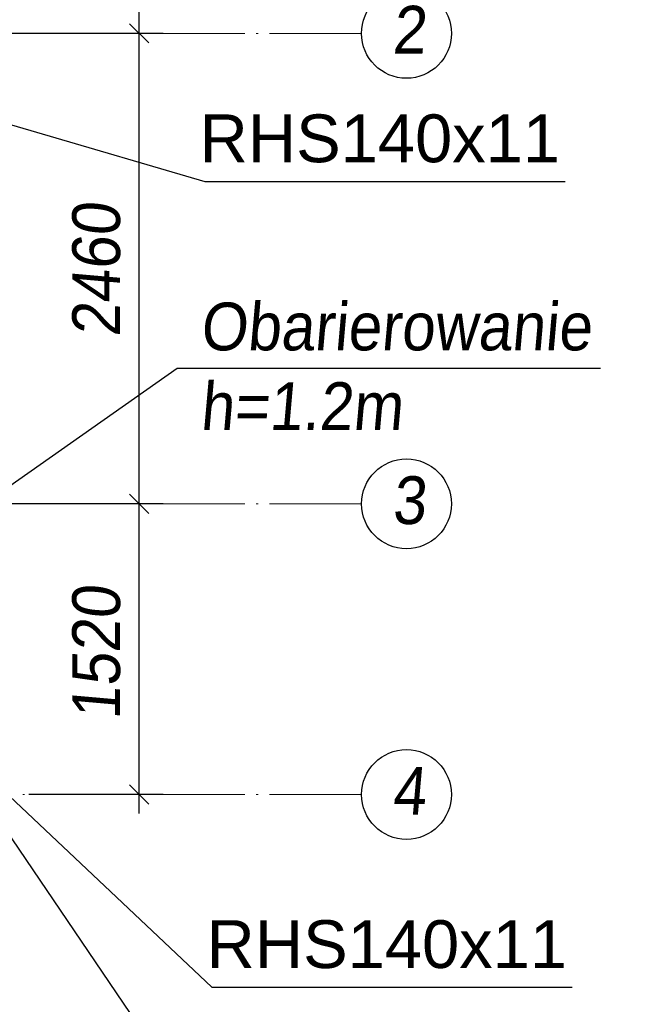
# Paper-space layout 'A0 Advance Steel' of a CAD drawing. Header units: millimetres. Extents: x 228 to 822, y 214 to 634.
# Tile 20 of 76: x 496 to 529, y 261 to 313. Entities that reach past the tile are written whole.
import ezdxf

# ---------------------------------------------------------------- set-up
doc = ezdxf.new("R2010")
doc.units = ezdxf.units.MM
doc.linetypes.add('ACAD_ISO04W100', pattern=[30, 24, -3, 0, -3])
doc.layers.get('0').update_dxf_attribs({"linetype": 'CONTINUOUS'})
doc.layers.add('AS_DIM_ON', color=7, linetype='CONTINUOUS')
doc.styles.add('Arial', font='arial.ttf')
doc.styles.add('ARIAL_1', font='arial.ttf', dxfattribs={"width": 0.9, "oblique": 5})

# ---------------------------------------------------------------- blocks, each defined once
blk = doc.blocks.new('324ewdsczxzxcz')
at = {"linetype": 'ACAD_ISO04W100', "lineweight": 5, "ltscale": 0.2}
for p, q in [((378.311, 305.818, -2695.986), (283.147, 305.818, -2695.986)), ((378.311, 281.218, -8093.957), (283.147, 281.218, -8093.957)), ((378.311, 266.018, -2641.446), (283.147, 266.018, -2641.446))]:
    blk.add_line(p, q, dxfattribs=at)
for centre in [(380.658, 305.818, -2695.986), (380.658, 281.218, -8093.957), (380.658, 266.018, -2641.446)]:
    blk.add_circle(centre, 2.347)
at = {"char_height": 2.5, "attachment_point": 1, "style": 'ARIAL_1'}
for s, insert in [('2', (379.903, 307.261, -2695.986)), ('3', (379.903, 282.661, -8093.957)), ('4', (379.903, 267.461, -2641.446))]:
    blk.add_mtext_dynamic_manual_height_columns(s, width=4.31573, gutter_width=12.5, heights=[0], dxfattribs=dict(at, insert=insert))

psp = doc.layouts.new('A0 Advance Steel')

# ---------------------------------------------------------------- linework, layer by layer
at = {"color": 7}
for points in [[(479.471, 312.055), (505.866, 304.317), (524.698, 304.317)], [(479.471, 287.455), (506.229, 262.182), (525.061, 262.182)], [(494.671, 271.555), (506.313, 254.374), (525.145, 254.374)]]:
    psp.add_lwpolyline(points, dxfattribs=at)
at = {"color": 7, "elevation": 33719.902}
psp.add_lwpolyline([(492.796, 286.366), (504.428, 294.546), (526.541, 294.546)], dxfattribs=at)
at = {"layer": 'AS_DIM_ON', "color": 8}
for p, q in [((502.439, 312.055), (502.439, 328.255)), ((503.689, 312.055), (481.471, 312.055)), ((502.439, 287.455), (502.439, 312.055)), ((503.689, 287.455), (481.471, 287.455)), ((502.439, 271.255), (502.439, 287.455)), ((503.689, 272.255), (496.671, 272.255))]:
    psp.add_line(p, q, dxfattribs=at)
at = {"layer": 'AS_DIM_ON', "color": 8, "linetype": 'ByBlock', "lineweight": -2}
for p, q in [((502.939, 311.555), (501.939, 312.555)), ((501.939, 312.555), (502.939, 311.555)), ((502.939, 286.955), (501.939, 287.955)), ((501.939, 287.955), (502.939, 286.955)), ((501.939, 272.755), (502.939, 271.755))]:
    psp.add_line(p, q, dxfattribs=at)

# ---------------------------------------------------------------- block references
psp.add_blockref('324ewdsczxzxcz', (135.742, 6.237, 21392.364))

# ---------------------------------------------------------------- texts
at = {"color": 7, "style": 'Arial'}
for p in [(505.591, 305.317), (505.955, 263.182)]:
    psp.add_text('RHS140x11', height=2.5, dxfattribs=at).set_placement(p)
at = {"insert": (505.616, 297.98, 33719.902), "char_height": 2.5, "attachment_point": 1, "style": 'ARIAL_1'}
psp.add_mtext_dynamic_manual_height_columns('Obarierowanie\\Ph=1.2m', width=13.48639, gutter_width=12.5, heights=[0], dxfattribs=at)
at = {"layer": 'AS_DIM_ON', "color": 9, "style": 'ARIAL_1', "oblique": 5, "width": 0.9}
for s, p in [('2460', (501.439, 296.176)), ('1520', (501.439, 276.151))]:
    psp.add_text(s, height=2.5, rotation=90, dxfattribs=at).set_placement(p)

doc.saveas('drawing.dxf')
